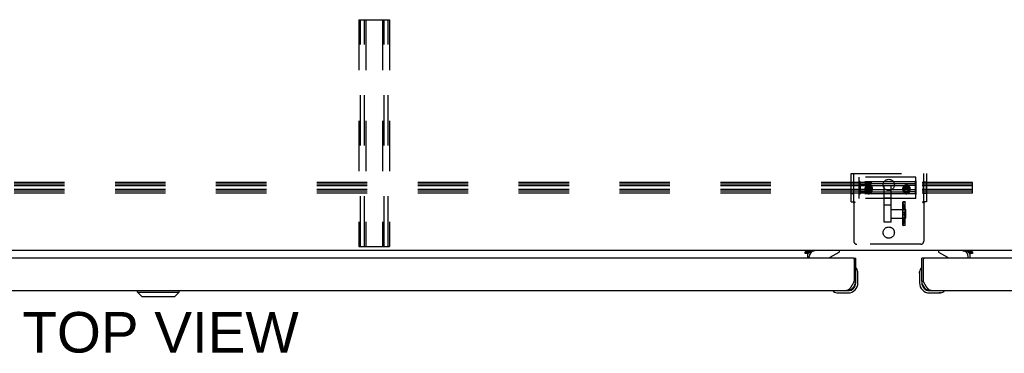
# Model space of a CAD drawing. Header units: inches. Extents: x 0 to 243, y 0 to 157.
# Tile 60 of 76: x 96.7 to 122.77, y 110.56 to 119.38. Entities that reach past the tile are written whole.
import ezdxf

# ---------------------------------------------------------------- set-up
doc = ezdxf.new("R2010")
doc.units = ezdxf.units.IN
doc.header["$LTSCALE"] = 13.357143
doc.header["$MEASUREMENT"] = 0
doc.linetypes.add('HIDDEN', pattern=[0.2, 0.1, -0.1])
doc.layers.get('0').update_dxf_attribs({"linetype": 'CONTINUOUS'})
for name, color, linetype in [('02___PRT_ALL_AXES', 7, 'CONTINUOUS'), ('DEFAULT_2', 8, 'HIDDEN'), ('DIMENSIONS', 7, 'CONTINUOUS')]:
    doc.layers.add(name, color=color, linetype=linetype)
doc.styles.get("Standard").update_dxf_attribs({"font": 'arial.ttf'})

msp = doc.modelspace()

# ---------------------------------------------------------------- linework, layer by layer
at = {"color": 7, "linetype": 'Continuous'}
for p, q in [((160.1624, 113.2729), (42.7664, 113.2729)), ((117.5004, 113.2432), (117.5684, 113.2432)), ((117.5004, 113.1927), (117.5004, 113.2432)), ((117.5684, 113.1927), (117.5004, 113.1927)), ((117.5684, 113.2432), (117.5684, 113.2729)), ((117.5684, 113.0689), (117.5684, 113.2381)), ((117.5755, 113.1979), (117.6396, 113.2619)), ((118.1592, 113.0959), (118.3974, 113.2339)), ((118.3974, 113.2729), (118.3974, 113.2339)), ((121.0314, 113.2729), (121.0314, 113.2339)), ((121.0314, 113.2339), (121.2695, 113.0959)), ((121.7891, 113.2619), (121.8532, 113.1979)), ((121.8604, 113.2432), (121.8604, 113.2729)), ((121.8604, 113.2432), (121.9284, 113.2432)), ((121.8604, 113.2381), (121.8604, 113.0689)), ((121.9284, 113.1927), (121.8604, 113.1927)), ((121.9284, 113.2432), (121.9284, 113.1927)), ((117.6104, 113.0689), (117.6104, 113.1159)), ((118.7774, 113.0689), (118.8394, 113.0689)), ((120.6514, 113.0689), (120.5894, 113.0689)), ((121.8184, 113.0689), (121.8184, 113.1159)), ((118.8544, 112.8031), (118.8527, 112.8098)), ((118.8994, 112.6743), (118.8965, 112.7122)), ((118.8994, 112.4179), (118.8994, 112.6743)), ((120.5294, 112.6743), (120.5323, 112.7122)), ((120.5294, 112.6743), (120.5294, 112.4179)), ((120.576, 112.8098), (120.5744, 112.8031)), ((118.8394, 112.4614), (118.7974, 112.4614)), ((118.8394, 112.4179), (118.8394, 112.4614)), ((120.5894, 112.4614), (120.6314, 112.4614)), ((120.5894, 112.4614), (120.5894, 112.4179)), ((99.8189, 112.1755), (99.8189, 112.2149)), ((99.8189, 112.1755), (100.9223, 112.1755)), ((99.937, 112.0574), (99.8189, 112.1755)), ((99.8199, 112.1755), (99.8199, 112.2149)), ((99.9381, 112.0574), (99.8199, 112.1755)), ((100.8042, 112.0574), (100.9223, 112.1755)), ((100.9223, 112.1755), (100.9223, 112.2149)), ((118.2445, 112.2016), (118.2511, 112.1999)), ((118.3421, 112.1578), (118.38, 112.1549)), ((118.38, 112.1549), (118.6364, 112.1549)), ((118.5929, 112.2149), (118.6364, 112.2149)), ((120.7924, 112.2149), (120.8359, 112.2149)), ((120.7924, 112.1549), (121.0487, 112.1549)), ((121.0866, 112.1578), (121.0487, 112.1549)), ((121.1776, 112.1999), (121.1843, 112.2016)), ((99.937, 112.0574), (100.8042, 112.0574))]:
    msp.add_line(p, q, dxfattribs=at)
at = {"color": 3, "linetype": 'Continuous'}
for p, q in [((117.5684, 113.2381), (117.5004, 113.2381)), ((117.7399, 113.2619), (117.5684, 113.2619)), ((121.8604, 113.2619), (121.6889, 113.2619)), ((121.9284, 113.2381), (121.8604, 113.2381)), ((118.7774, 113.0689), (81.9639, 113.0689)), ((118.7974, 113.0489), (118.7974, 112.4614)), ((118.8394, 112.4614), (118.8394, 113.0689)), ((120.5894, 112.4614), (120.5894, 113.0689)), ((120.6314, 112.4614), (120.6314, 113.0489)), ((157.4649, 113.0689), (120.6514, 113.0689)), ((118.7762, 112.4215), (118.7691, 112.4084)), ((118.7833, 112.4348), (118.7762, 112.4215)), ((118.7974, 112.4614), (118.7833, 112.4348)), ((120.6384, 112.4481), (120.6314, 112.4614)), ((120.649, 112.4281), (120.6384, 112.4481)), ((120.656, 112.415), (120.649, 112.4281)), ((120.6631, 112.4019), (120.656, 112.415)), ((120.6701, 112.3891), (120.6631, 112.4019)), ((82.1484, 112.2149), (118.5929, 112.2149)), ((120.8359, 112.2149), (157.2804, 112.2149))]:
    msp.add_line(p, q, dxfattribs=at)
for points in [[(118.7691, 112.4084), (118.7621, 112.3955), (118.7586, 112.3891), (118.7551, 112.3827), (118.7515, 112.3764), (118.748, 112.3702), (118.7445, 112.364), (118.7409, 112.3579), (118.7374, 112.3519), (118.7339, 112.346), (118.7304, 112.3401), (118.7268, 112.3343), (118.7233, 112.3287), (118.7198, 112.3231), (118.7163, 112.3176), (118.7127, 112.3123), (118.7092, 112.307), (118.7057, 112.3018), (118.7022, 112.2968), (118.6986, 112.2919), (118.6951, 112.2871), (118.6916, 112.2825), (118.6881, 112.2779), (118.6845, 112.2736), (118.681, 112.2693), (118.6775, 112.2652), (118.674, 112.2612), (118.6704, 112.2574), (118.6669, 112.2537), (118.6634, 112.2502), (118.6599, 112.2468), (118.6563, 112.2436), (118.6528, 112.2406), (118.6493, 112.2377), (118.6457, 112.235), (118.6422, 112.2324), (118.6387, 112.23), (118.6352, 112.2278), (118.6316, 112.2258), (118.6281, 112.2239), (118.6246, 112.2222), (118.6211, 112.2207), (118.6175, 112.2193), (118.614, 112.2182), (118.6105, 112.2172), (118.607, 112.2164), (118.6034, 112.2157), (118.5999, 112.2153), (118.5964, 112.215), (118.5929, 112.2149)], [(120.8359, 112.2149), (120.8323, 112.215), (120.8288, 112.2153), (120.8253, 112.2157), (120.8218, 112.2164), (120.8182, 112.2172), (120.8147, 112.2182), (120.8112, 112.2193), (120.8076, 112.2207), (120.8041, 112.2222), (120.8006, 112.2239), (120.7971, 112.2258), (120.7936, 112.2278), (120.79, 112.23), (120.7865, 112.2324), (120.783, 112.235), (120.7794, 112.2377), (120.7759, 112.2406), (120.7724, 112.2436), (120.7689, 112.2468), (120.7653, 112.2502), (120.7618, 112.2537), (120.7583, 112.2574), (120.7548, 112.2612), (120.7512, 112.2652), (120.7477, 112.2693), (120.7442, 112.2735), (120.7407, 112.2779), (120.7371, 112.2825), (120.7336, 112.2871), (120.7301, 112.2919), (120.7266, 112.2968), (120.723, 112.3018), (120.7195, 112.307), (120.716, 112.3122), (120.7125, 112.3176), (120.7089, 112.3231), (120.7054, 112.3287), (120.7019, 112.3343), (120.6984, 112.3401), (120.6948, 112.346), (120.6913, 112.3519), (120.6878, 112.3579), (120.6842, 112.364), (120.6807, 112.3702), (120.6772, 112.3764), (120.6737, 112.3827), (120.6701, 112.3891)]]:
    msp.add_lwpolyline(points, dxfattribs=at)
for centre, radius, start, end in [((117.6834, 113.1579), 0.115, 115.24848, 171), ((121.7454, 113.1579), 0.115, 9, 64.75152), ((118.7774, 113.0489), 0.02, 0, 90), ((120.6514, 113.0489), 0.02, 90, 180), ((118.5929, 112.4614), 0.2465, 270, 360), ((120.8359, 112.4614), 0.2465, 180, 270)]:
    msp.add_arc(centre, radius, start, end, dxfattribs=at)
at = {"color": 7, "linetype": 'Continuous'}
for centre, radius, start, end in [((117.7674, 113.1159), 0.157, 111.38216, 180), ((117.7674, 113.1159), 0.157, 90, 100.11041), ((121.6614, 113.1159), 0.157, 79.88959, 90), ((121.6614, 113.1159), 0.157, 0, 68.61784), ((118.2094, 113.0094), 0.1, 120.09201, 143.45319), ((121.2194, 113.0094), 0.1, 36.54681, 59.90799), ((118.8544, 112.7949), 0.015, 96.37959, 180), ((118.851, 112.7949), 0.015, 30.88989, 83.62041), ((118.6494, 112.6743), 0.25, 0, 30.88989), ((120.7794, 112.6743), 0.25, 149.11011, 180), ((120.5777, 112.7949), 0.015, 96.37959, 149.11011), ((120.5744, 112.7949), 0.015, 0, 83.62041), ((118.6364, 112.4179), 0.263, 270, 360), ((118.6364, 112.4179), 0.203, 270, 360), ((120.7924, 112.4179), 0.263, 180, 270), ((120.7924, 112.4179), 0.203, 180, 270), ((118.2594, 112.1999), 0.015, 90, 173.62041), ((118.2594, 112.2033), 0.015, 186.37959, 239.11011), ((118.38, 112.4049), 0.25, 239.11011, 270), ((121.0487, 112.4049), 0.25, 270, 300.88989), ((121.1694, 112.1999), 0.015, 6.37959, 90), ((121.1694, 112.2033), 0.015, 300.88989, 353.62041)]:
    msp.add_arc(centre, radius, start, end, dxfattribs=at)
at = {"layer": '02___PRT_ALL_AXES', "color": 8, "linetype": 'HIDDEN'}
for p, q in [((118.7144, 115.0824), (118.7924, 115.0824)), ((118.7144, 114.7864), (118.7144, 115.0824)), ((118.7924, 114.7864), (118.7924, 115.0824)), ((120.4331, 115.2154), (118.9331, 115.2154)), ((118.9331, 114.6534), (118.9331, 115.2154)), ((119.1308, 114.9899), (120.2354, 114.9899)), ((120.4331, 114.6534), (120.4331, 115.2154)), ((120.7144, 115.0824), (120.6364, 115.0824)), ((120.6364, 114.7864), (120.6364, 115.0824)), ((120.7144, 114.7864), (120.7144, 115.0824)), ((118.7144, 114.7864), (118.7924, 114.7864)), ((119.0866, 114.8856), (119.0866, 114.91)), ((119.0899, 114.8686), (119.0899, 114.9083)), ((119.1308, 114.8301), (120.2354, 114.8301)), ((119.2764, 114.8686), (119.2764, 114.9083)), ((119.2796, 114.8856), (119.2796, 114.91)), ((120.0866, 114.8856), (120.0866, 114.91)), ((120.0899, 114.8686), (120.0899, 114.9083)), ((120.2764, 114.8686), (120.2764, 114.9083)), ((120.2796, 114.8856), (120.2796, 114.91)), ((120.7144, 114.7864), (120.6364, 114.7864)), ((120.4331, 114.6534), (118.9331, 114.6534)), ((119.7769, 114.6577), (119.5894, 114.6577)), ((119.7769, 114.4716), (119.5894, 114.4716)), ((120.1433, 114.3616), (120.0891, 114.521)), ((120.1509, 114.3641), (120.0969, 114.5231)), ((120.0969, 113.9731), (120.0969, 114.5231)), ((120.1519, 114.5641), (120.0989, 114.5641)), ((120.1519, 114.5561), (120.1069, 114.5561)), ((120.1519, 114.5641), (120.1519, 114.5561)), ((120.1519, 113.9401), (120.1519, 114.5561)), ((119.7769, 114.3636), (120.1589, 114.3636)), ((119.7769, 114.1326), (119.7769, 114.3636)), ((120.1433, 114.3616), (120.1509, 114.3641)), ((120.1589, 114.3636), (120.1589, 114.1326)), ((119.5894, 114.0281), (119.5894, 114.0315)), ((119.7769, 114.0281), (119.5894, 114.0281)), ((119.7769, 114.1326), (120.1589, 114.1326)), ((119.7769, 114.0281), (119.7769, 114.0315)), ((120.1433, 114.1347), (120.0891, 113.9752)), ((120.1509, 114.1321), (120.0969, 113.9731)), ((120.1433, 114.1347), (120.1509, 114.1321)), ((120.1519, 113.9321), (120.0989, 113.9321)), ((120.1519, 113.9401), (120.1069, 113.9401)), ((120.1519, 113.9321), (120.1519, 113.9401))]:
    msp.add_line(p, q, dxfattribs=at)
at = {"layer": '02___PRT_ALL_AXES', "color": 3, "linetype": 'Continuous'}
for p, q in [((117.7399, 113.2619), (117.7399, 113.2729)), ((121.6889, 113.2619), (121.6889, 113.2729))]:
    msp.add_line(p, q, dxfattribs=at)
at = {"layer": '02___PRT_ALL_AXES', "color": 8, "linetype": 'HIDDEN'}
for points in [[(119.1308, 114.9899), (119.123, 114.9843), (119.1158, 114.9781), (119.1092, 114.9712), (119.1034, 114.9636), (119.0984, 114.9555), (119.0942, 114.947), (119.0909, 114.9381), (119.0885, 114.9289), (119.0871, 114.9195), (119.0866, 114.91)], [(119.1831, 115.0051), (119.1739, 115.0046), (119.1648, 115.0033), (119.1558, 115.0012), (119.1472, 114.9982), (119.1388, 114.9945), (119.1308, 114.9899)], [(119.2354, 114.9899), (119.2274, 114.9945), (119.2191, 114.9982), (119.2104, 115.0012), (119.2014, 115.0033), (119.1924, 115.0046), (119.1831, 115.0051)], [(119.2796, 114.91), (119.2791, 114.9195), (119.2777, 114.9289), (119.2753, 114.9381), (119.272, 114.947), (119.2678, 114.9555), (119.2628, 114.9636), (119.257, 114.9712), (119.2504, 114.9781), (119.2432, 114.9843), (119.2354, 114.9899)], [(120.1308, 114.9899), (120.123, 114.9843), (120.1158, 114.9781), (120.1092, 114.9712), (120.1034, 114.9636), (120.0984, 114.9555), (120.0942, 114.947), (120.0909, 114.9381), (120.0885, 114.9289), (120.0871, 114.9195), (120.0866, 114.91)], [(120.1831, 115.0051), (120.1739, 115.0046), (120.1648, 115.0033), (120.1558, 115.0012), (120.1472, 114.9982), (120.1388, 114.9945), (120.1308, 114.9899)], [(120.2354, 114.9899), (120.2274, 114.9945), (120.2191, 114.9982), (120.2104, 115.0012), (120.2014, 115.0033), (120.1924, 115.0046), (120.1831, 115.0051)], [(120.2796, 114.91), (120.2791, 114.9195), (120.2777, 114.9289), (120.2753, 114.9381), (120.272, 114.947), (120.2678, 114.9555), (120.2628, 114.9636), (120.257, 114.9712), (120.2504, 114.9781), (120.2432, 114.9843), (120.2354, 114.9899)], [(119.1831, 114.9836), (119.1731, 114.9831), (119.1635, 114.9815), (119.1541, 114.9789), (119.1451, 114.9755), (119.1366, 114.9712), (119.1286, 114.9661), (119.1212, 114.9603), (119.1144, 114.9538), (119.1082, 114.9467), (119.1027, 114.939), (119.0979, 114.9309), (119.0939, 114.9223), (119.0908, 114.9134), (119.0885, 114.9043), (119.0871, 114.895), (119.0866, 114.8856)], [(119.0866, 114.91), (119.0871, 114.9006), (119.0885, 114.8912), (119.0909, 114.882), (119.0942, 114.8731), (119.0984, 114.8645), (119.1034, 114.8564), (119.1092, 114.8489), (119.1158, 114.8419), (119.123, 114.8357), (119.1308, 114.8301)], [(119.0866, 114.8856), (119.0871, 114.8764), (119.0884, 114.8673), (119.0907, 114.8584), (119.0939, 114.8498), (119.0979, 114.8417), (119.1026, 114.834), (119.1082, 114.8269), (119.1144, 114.8204), (119.1212, 114.8144), (119.1286, 114.8092), (119.1366, 114.8046), (119.145, 114.8008), (119.1541, 114.7977), (119.1635, 114.7954), (119.1731, 114.7941), (119.1831, 114.7936)], [(119.1308, 114.8301), (119.1388, 114.8256), (119.1472, 114.8218), (119.1558, 114.8189), (119.1648, 114.8167), (119.1739, 114.8154), (119.1831, 114.815)], [(119.2796, 114.8856), (119.2791, 114.895), (119.2778, 114.9042), (119.2755, 114.9134), (119.2723, 114.9223), (119.2683, 114.9309), (119.2635, 114.939), (119.258, 114.9467), (119.2518, 114.9538), (119.245, 114.9603), (119.2376, 114.9661), (119.2296, 114.9712), (119.2211, 114.9755), (119.2121, 114.9789), (119.2027, 114.9815), (119.1931, 114.9831), (119.1831, 114.9836)], [(119.1831, 114.7936), (119.1931, 114.7941), (119.2028, 114.7954), (119.2122, 114.7977), (119.2212, 114.8008), (119.2297, 114.8046), (119.2376, 114.8092), (119.245, 114.8145), (119.2519, 114.8204), (119.2581, 114.8269), (119.2636, 114.834), (119.2683, 114.8417), (119.2723, 114.8498), (119.2755, 114.8584), (119.2778, 114.8672), (119.2791, 114.8764), (119.2796, 114.8856)], [(119.1831, 114.815), (119.1924, 114.8154), (119.2014, 114.8167), (119.2104, 114.8189), (119.2191, 114.8218), (119.2274, 114.8256), (119.2354, 114.8301)], [(119.2354, 114.8301), (119.2432, 114.8357), (119.2504, 114.8419), (119.257, 114.8489), (119.2628, 114.8564), (119.2678, 114.8645), (119.272, 114.8731), (119.2753, 114.882), (119.2777, 114.8912), (119.2791, 114.9006), (119.2796, 114.91)], [(120.1831, 114.9836), (120.1731, 114.9831), (120.1635, 114.9815), (120.1541, 114.9789), (120.1451, 114.9755), (120.1366, 114.9712), (120.1286, 114.9661), (120.1212, 114.9603), (120.1144, 114.9538), (120.1082, 114.9467), (120.1027, 114.939), (120.0979, 114.9309), (120.0939, 114.9223), (120.0908, 114.9134), (120.0885, 114.9043), (120.0871, 114.895), (120.0866, 114.8856)], [(120.0866, 114.91), (120.0871, 114.9006), (120.0885, 114.8912), (120.0909, 114.882), (120.0942, 114.8731), (120.0984, 114.8645), (120.1034, 114.8564), (120.1092, 114.8489), (120.1158, 114.8419), (120.123, 114.8357), (120.1308, 114.8301)], [(120.0866, 114.8856), (120.0871, 114.8764), (120.0884, 114.8673), (120.0907, 114.8584), (120.0939, 114.8498), (120.0979, 114.8417), (120.1026, 114.834), (120.1082, 114.8269), (120.1144, 114.8204), (120.1212, 114.8144), (120.1286, 114.8092), (120.1366, 114.8046), (120.145, 114.8008), (120.1541, 114.7977), (120.1635, 114.7954), (120.1731, 114.7941), (120.1831, 114.7936)], [(120.1308, 114.8301), (120.1388, 114.8256), (120.1472, 114.8218), (120.1558, 114.8189), (120.1648, 114.8167), (120.1739, 114.8154), (120.1831, 114.815)], [(120.2796, 114.8856), (120.2791, 114.895), (120.2778, 114.9042), (120.2755, 114.9134), (120.2723, 114.9223), (120.2683, 114.9309), (120.2635, 114.939), (120.258, 114.9467), (120.2518, 114.9538), (120.245, 114.9603), (120.2376, 114.9661), (120.2296, 114.9712), (120.2211, 114.9755), (120.2121, 114.9789), (120.2027, 114.9815), (120.1931, 114.9831), (120.1831, 114.9836)], [(120.1831, 114.7936), (120.1931, 114.7941), (120.2028, 114.7954), (120.2122, 114.7977), (120.2212, 114.8008), (120.2297, 114.8046), (120.2376, 114.8092), (120.245, 114.8145), (120.2519, 114.8204), (120.2581, 114.8269), (120.2636, 114.834), (120.2683, 114.8417), (120.2723, 114.8498), (120.2755, 114.8584), (120.2778, 114.8672), (120.2791, 114.8764), (120.2796, 114.8856)], [(120.1831, 114.815), (120.1924, 114.8154), (120.2014, 114.8167), (120.2104, 114.8189), (120.2191, 114.8218), (120.2274, 114.8256), (120.2354, 114.8301)], [(120.2354, 114.8301), (120.2432, 114.8357), (120.2504, 114.8419), (120.257, 114.8489), (120.2628, 114.8564), (120.2678, 114.8645), (120.272, 114.8731), (120.2753, 114.882), (120.2777, 114.8912), (120.2791, 114.9006), (120.2796, 114.91)]]:
    msp.add_lwpolyline(points, dxfattribs=at)
for centre in [(119.7144, 115.0094), (119.7144, 113.7494)]:
    msp.add_circle(centre, 0.148, dxfattribs=at)
at = {"layer": '02___PRT_ALL_AXES', "color": 7, "linetype": 'Continuous'}
for start, end in [(355.41598, 355.5324), (350.84979, 351.06479)]:
    msp.add_arc((118.6364, 112.4179), 0.263, start, end, dxfattribs=at)
at = {"layer": 'DEFAULT_2', "color": 8, "linetype": 'HIDDEN'}
for p, q in [((105.6831, 119.3769), (106.4956, 119.3769)), ((105.6831, 119.3769), (105.6831, 113.3769)), ((105.7231, 113.3769), (105.7231, 119.3769)), ((105.8306, 113.3769), (105.8306, 119.3769)), ((105.8706, 119.3769), (105.8706, 113.3769)), ((106.3081, 119.3769), (106.3081, 113.3769)), ((106.3481, 113.3769), (106.3481, 119.3769)), ((106.4556, 113.3769), (106.4556, 119.3769)), ((106.4956, 119.3769), (106.4956, 113.3769)), ((118.7144, 115.3094), (120.7144, 115.3094)), ((118.7144, 114.5594), (118.7144, 115.3094)), ((118.7924, 114.5594), (118.7924, 115.3094)), ((120.6364, 115.3094), (120.6364, 114.5594)), ((120.7144, 115.3094), (120.7144, 114.5594)), ((121.9331, 115.0775), (78.9331, 115.0775)), ((121.9331, 115.0282), (78.9331, 115.0282)), ((118.9531, 115.0942), (118.9331, 115.1169)), ((118.9331, 114.7519), (118.9331, 115.1169)), ((118.9531, 115.0387), (118.9331, 115.0535)), ((118.9531, 114.9899), (118.9331, 114.9978)), ((120.4131, 115.0942), (118.9531, 115.0942)), ((118.9531, 115.0942), (118.9531, 114.7746)), ((120.4131, 115.0387), (118.9531, 115.0387)), ((119.1308, 114.9899), (118.9531, 114.9899)), ((120.4131, 114.9899), (120.2354, 114.9899)), ((120.4131, 115.0942), (120.4331, 115.1169)), ((120.4131, 115.0942), (120.4131, 114.7746)), ((120.4131, 115.0387), (120.4331, 115.0535)), ((120.4131, 114.9899), (120.4331, 114.9978)), ((120.4331, 115.1169), (120.4331, 114.7519)), ((121.9331, 114.7932), (121.9331, 115.0775)), ((121.9331, 114.9848), (78.9331, 114.9848)), ((121.9331, 114.886), (78.9331, 114.886)), ((121.9331, 114.8426), (78.9331, 114.8426)), ((121.9331, 114.7932), (78.9331, 114.7932)), ((118.9531, 114.8789), (118.9331, 114.871)), ((118.9531, 114.8301), (118.9331, 114.8153)), ((118.9531, 114.7746), (118.9331, 114.7519)), ((120.4131, 114.8789), (118.9531, 114.8789)), ((119.1308, 114.8301), (118.9531, 114.8301)), ((120.4131, 114.7746), (118.9531, 114.7746)), ((119.1208, 114.8874), (119.1519, 114.9406)), ((119.1519, 114.8343), (119.1208, 114.8874)), ((119.1208, 114.8673), (119.1208, 114.8874)), ((119.1208, 114.8673), (119.1304, 114.8838)), ((119.1359, 114.8416), (119.1208, 114.8673)), ((119.1304, 114.8838), (119.1399, 114.9001)), ((119.1519, 114.8141), (119.1359, 114.8416)), ((119.1399, 114.9001), (119.1482, 114.9142)), ((119.1482, 114.9142), (119.1519, 114.9205)), ((119.1519, 114.9406), (119.2143, 114.9406)), ((119.1519, 114.9205), (119.1519, 114.9406)), ((119.1519, 114.9205), (119.1636, 114.9205)), ((119.2143, 114.8343), (119.1519, 114.8343)), ((119.1519, 114.8141), (119.1519, 114.8343)), ((119.1713, 114.8142), (119.1519, 114.8141)), ((119.1636, 114.9205), (119.1753, 114.9206)), ((119.187, 114.8142), (119.1713, 114.8142)), ((119.1753, 114.9206), (119.187, 114.9206)), ((119.187, 114.9206), (119.1988, 114.9206)), ((119.2065, 114.8142), (119.187, 114.8142)), ((119.2143, 114.8141), (119.2065, 114.8142)), ((119.2143, 114.9406), (119.2455, 114.8874)), ((119.2143, 114.9205), (119.2143, 114.9406)), ((119.2143, 114.9205), (119.2232, 114.9053)), ((119.2455, 114.8874), (119.2143, 114.8343)), ((119.2303, 114.8416), (119.2143, 114.8141)), ((119.2143, 114.8141), (119.2143, 114.8343)), ((119.2232, 114.9053), (119.2327, 114.8893)), ((119.2455, 114.8673), (119.2303, 114.8416)), ((119.2327, 114.8893), (119.2423, 114.8728)), ((119.2423, 114.8728), (119.2455, 114.8673)), ((119.2455, 114.8673), (119.2455, 114.8874)), ((119.5894, 114.0315), (119.5894, 114.9832)), ((119.7769, 114.0315), (119.7769, 114.9832)), ((120.1208, 114.8874), (120.1519, 114.9406)), ((120.1519, 114.8343), (120.1208, 114.8874)), ((120.1208, 114.8673), (120.1208, 114.8874)), ((120.1208, 114.8673), (120.1304, 114.8838)), ((120.1359, 114.8416), (120.1208, 114.8673)), ((120.1304, 114.8838), (120.1399, 114.9001)), ((120.1519, 114.8141), (120.1359, 114.8416)), ((120.1399, 114.9001), (120.1482, 114.9142)), ((120.1482, 114.9142), (120.1519, 114.9205)), ((120.1519, 114.9406), (120.2143, 114.9406)), ((120.1519, 114.9205), (120.1519, 114.9406)), ((120.1519, 114.9205), (120.1636, 114.9205)), ((120.2143, 114.8343), (120.1519, 114.8343)), ((120.1519, 114.8141), (120.1519, 114.8343)), ((120.1713, 114.8142), (120.1519, 114.8141)), ((120.1636, 114.9205), (120.1753, 114.9206)), ((120.187, 114.8142), (120.1713, 114.8142)), ((120.1753, 114.9206), (120.187, 114.9206)), ((120.187, 114.9206), (120.1988, 114.9206)), ((120.2065, 114.8142), (120.187, 114.8142)), ((120.2143, 114.8141), (120.2065, 114.8142)), ((120.2143, 114.9406), (120.2455, 114.8874)), ((120.2143, 114.9205), (120.2143, 114.9406)), ((120.2143, 114.9205), (120.2232, 114.9053)), ((120.2455, 114.8874), (120.2143, 114.8343)), ((120.2303, 114.8416), (120.2143, 114.8141)), ((120.2143, 114.8141), (120.2143, 114.8343)), ((120.2232, 114.9053), (120.2327, 114.8893)), ((120.2455, 114.8673), (120.2303, 114.8416)), ((120.2327, 114.8893), (120.2423, 114.8728)), ((120.4131, 114.8301), (120.2354, 114.8301)), ((120.2423, 114.8728), (120.2455, 114.8673)), ((120.2455, 114.8673), (120.2455, 114.8874)), ((120.4131, 114.8789), (120.4331, 114.871)), ((120.4131, 114.8301), (120.4331, 114.8153)), ((120.4131, 114.7746), (120.4331, 114.7519)), ((118.7144, 114.5594), (118.7654, 114.5594)), ((118.7654, 114.5594), (118.8182, 114.5594)), ((118.778, 114.545), (118.7817, 114.5396)), ((118.7894, 114.5292), (118.7894, 113.5194)), ((120.0889, 113.9423), (120.0889, 114.554)), ((120.0889, 114.5226), (120.0891, 114.521)), ((120.0969, 113.9503), (120.0969, 114.546)), ((120.6105, 114.5594), (120.6633, 114.5594)), ((120.6394, 114.5292), (120.6394, 113.5194)), ((120.7144, 114.5594), (120.6633, 114.5594)), ((120.1318, 114.4115), (120.1242, 114.4091)), ((120.1325, 114.3841), (120.1249, 114.3821)), ((120.1354, 114.2908), (120.1278, 114.2901)), ((120.1278, 114.2062), (120.1354, 114.2055)), ((120.1288, 114.3992), (120.1433, 114.3589)), ((120.1433, 114.3487), (120.1288, 114.3889)), ((120.1433, 114.3439), (120.1288, 114.3767)), ((120.1288, 114.3575), (120.1433, 114.3246)), ((120.1288, 114.2899), (120.1433, 114.2824)), ((120.1433, 114.2529), (120.1288, 114.2603)), ((120.1433, 114.2434), (120.1288, 114.2359)), ((120.1288, 114.2064), (120.1433, 114.2138)), ((120.1364, 114.4017), (120.1509, 114.3614)), ((120.1509, 114.3509), (120.1364, 114.3913)), ((120.1509, 114.3461), (120.1364, 114.3789)), ((120.1364, 114.3593), (120.1509, 114.3264)), ((120.1364, 114.2906), (120.1509, 114.2832)), ((120.1509, 114.253), (120.1364, 114.2605)), ((120.1509, 114.2433), (120.1364, 114.2357)), ((120.1364, 114.2057), (120.1509, 114.2131)), ((120.1433, 114.3616), (120.1433, 114.1347)), ((120.1433, 114.3589), (120.1509, 114.3614)), ((120.1433, 114.3487), (120.1509, 114.3509)), ((120.1433, 114.3439), (120.1509, 114.3461)), ((120.1433, 114.3246), (120.1509, 114.3264)), ((120.1433, 114.2824), (120.1509, 114.2832)), ((120.1433, 114.2529), (120.1509, 114.253)), ((120.1433, 114.2434), (120.1509, 114.2433)), ((120.1433, 114.2138), (120.1509, 114.2131)), ((120.1509, 114.3641), (120.1509, 114.1321)), ((120.0889, 113.9736), (120.0891, 113.9752)), ((120.1242, 114.0872), (120.1318, 114.0848)), ((120.1249, 114.1142), (120.1325, 114.1121)), ((120.1288, 114.1388), (120.1433, 114.1716)), ((120.1433, 114.1524), (120.1288, 114.1195)), ((120.1433, 114.1476), (120.1288, 114.1073)), ((120.1288, 114.0971), (120.1433, 114.1373)), ((120.1364, 114.137), (120.1509, 114.1699)), ((120.1509, 114.1502), (120.1364, 114.1174)), ((120.1509, 114.1453), (120.1364, 114.105)), ((120.1364, 114.0946), (120.1509, 114.1348)), ((120.1433, 114.1716), (120.1509, 114.1699)), ((120.1433, 114.1524), (120.1509, 114.1502)), ((120.1433, 114.1476), (120.1509, 114.1453)), ((120.1433, 114.1373), (120.1509, 114.1348)), ((120.5594, 113.4394), (118.8694, 113.4394)), ((105.6831, 113.3769), (106.4956, 113.3769))]:
    msp.add_line(p, q, dxfattribs=at)
for points in [[(119.0899, 114.9083), (119.0901, 114.9148), (119.0908, 114.9214), (119.092, 114.9278), (119.0936, 114.9342), (119.0957, 114.9404), (119.0983, 114.9465), (119.1013, 114.9523), (119.1047, 114.958), (119.1085, 114.9634), (119.1127, 114.9685), (119.1172, 114.9733), (119.1221, 114.9777), (119.1273, 114.9819), (119.1328, 114.9856), (119.1385, 114.9889), (119.1445, 114.9919), (119.1506, 114.9944), (119.157, 114.9964), (119.1634, 114.998), (119.1699, 114.9992), (119.1765, 114.9999), (119.1831, 115.0001)], [(119.1831, 114.828), (119.1772, 114.8282), (119.1713, 114.8289), (119.1655, 114.8299), (119.1598, 114.8313), (119.1541, 114.8332), (119.1486, 114.8354), (119.1433, 114.838), (119.1382, 114.841), (119.1333, 114.8443), (119.1286, 114.848), (119.1243, 114.852), (119.1202, 114.8563), (119.1165, 114.8608), (119.1131, 114.8657), (119.1101, 114.8707), (119.1074, 114.8759), (119.1051, 114.8813), (119.1032, 114.8869), (119.1018, 114.8926), (119.1007, 114.8983), (119.1001, 114.9042), (119.0999, 114.91), (119.1001, 114.9159), (119.1007, 114.9217), (119.1018, 114.9275), (119.1032, 114.9331), (119.1051, 114.9387), (119.1074, 114.9441), (119.1101, 114.9494), (119.1131, 114.9544), (119.1165, 114.9592), (119.1202, 114.9638), (119.1243, 114.968), (119.1286, 114.972), (119.1333, 114.9757), (119.1382, 114.979), (119.1433, 114.982), (119.1486, 114.9846), (119.1541, 114.9869), (119.1598, 114.9887), (119.1655, 114.9902), (119.1713, 114.9912), (119.1772, 114.9918), (119.1831, 114.992)], [(119.1831, 115.0001), (119.1897, 114.9999), (119.1963, 114.9992), (119.2028, 114.998), (119.2093, 114.9964), (119.2156, 114.9944), (119.2217, 114.9919), (119.2277, 114.9889), (119.2334, 114.9856), (119.2389, 114.9819), (119.2441, 114.9777), (119.249, 114.9733), (119.2535, 114.9685), (119.2577, 114.9634), (119.2615, 114.958), (119.2649, 114.9523), (119.2679, 114.9465), (119.2705, 114.9404), (119.2726, 114.9342), (119.2742, 114.9278), (119.2754, 114.9214), (119.2761, 114.9148), (119.2764, 114.9083)], [(119.1831, 114.992), (119.189, 114.9918), (119.1949, 114.9912), (119.2007, 114.9902), (119.2065, 114.9887), (119.2121, 114.9869), (119.2176, 114.9846), (119.2229, 114.982), (119.228, 114.979), (119.2329, 114.9757), (119.2376, 114.972), (119.2419, 114.968), (119.246, 114.9638), (119.2497, 114.9592), (119.2531, 114.9544), (119.2562, 114.9494), (119.2588, 114.9441), (119.2611, 114.9387), (119.263, 114.9331), (119.2645, 114.9275), (119.2655, 114.9217), (119.2661, 114.9159), (119.2664, 114.91), (119.2661, 114.9042), (119.2655, 114.8983), (119.2645, 114.8926), (119.263, 114.8869), (119.2611, 114.8813), (119.2588, 114.8759), (119.2562, 114.8707), (119.2531, 114.8657), (119.2497, 114.8608), (119.246, 114.8563), (119.2419, 114.852), (119.2376, 114.848), (119.2329, 114.8443), (119.228, 114.841), (119.2229, 114.838), (119.2176, 114.8354), (119.2121, 114.8332), (119.2065, 114.8313), (119.2007, 114.8299), (119.1949, 114.8289), (119.189, 114.8282), (119.1831, 114.828)], [(120.0899, 114.9083), (120.0901, 114.9148), (120.0908, 114.9214), (120.092, 114.9278), (120.0936, 114.9342), (120.0957, 114.9404), (120.0983, 114.9465), (120.1013, 114.9523), (120.1047, 114.958), (120.1085, 114.9634), (120.1127, 114.9685), (120.1172, 114.9733), (120.1221, 114.9777), (120.1273, 114.9819), (120.1328, 114.9856), (120.1385, 114.9889), (120.1445, 114.9919), (120.1506, 114.9944), (120.157, 114.9964), (120.1634, 114.998), (120.1699, 114.9992), (120.1765, 114.9999), (120.1831, 115.0001)], [(120.1831, 114.828), (120.1772, 114.8282), (120.1713, 114.8289), (120.1655, 114.8299), (120.1598, 114.8313), (120.1541, 114.8332), (120.1486, 114.8354), (120.1433, 114.838), (120.1382, 114.841), (120.1333, 114.8443), (120.1286, 114.848), (120.1243, 114.852), (120.1202, 114.8563), (120.1165, 114.8608), (120.1131, 114.8657), (120.1101, 114.8707), (120.1074, 114.8759), (120.1051, 114.8813), (120.1032, 114.8869), (120.1018, 114.8926), (120.1007, 114.8983), (120.1001, 114.9042), (120.0999, 114.91), (120.1001, 114.9159), (120.1007, 114.9217), (120.1018, 114.9275), (120.1032, 114.9331), (120.1051, 114.9387), (120.1074, 114.9441), (120.1101, 114.9494), (120.1131, 114.9544), (120.1165, 114.9592), (120.1202, 114.9638), (120.1243, 114.968), (120.1286, 114.972), (120.1333, 114.9757), (120.1382, 114.979), (120.1433, 114.982), (120.1486, 114.9846), (120.1541, 114.9869), (120.1598, 114.9887), (120.1655, 114.9902), (120.1713, 114.9912), (120.1772, 114.9918), (120.1831, 114.992)], [(120.1831, 115.0001), (120.1897, 114.9999), (120.1963, 114.9992), (120.2028, 114.998), (120.2093, 114.9964), (120.2156, 114.9944), (120.2217, 114.9919), (120.2277, 114.9889), (120.2334, 114.9856), (120.2389, 114.9819), (120.2441, 114.9777), (120.249, 114.9733), (120.2535, 114.9685), (120.2577, 114.9634), (120.2615, 114.958), (120.2649, 114.9523), (120.2679, 114.9465), (120.2705, 114.9404), (120.2726, 114.9342), (120.2742, 114.9278), (120.2754, 114.9214), (120.2761, 114.9148), (120.2764, 114.9083)], [(120.1831, 114.992), (120.189, 114.9918), (120.1949, 114.9912), (120.2007, 114.9902), (120.2065, 114.9887), (120.2121, 114.9869), (120.2176, 114.9846), (120.2229, 114.982), (120.228, 114.979), (120.2329, 114.9757), (120.2376, 114.972), (120.2419, 114.968), (120.246, 114.9638), (120.2497, 114.9592), (120.2531, 114.9544), (120.2562, 114.9494), (120.2588, 114.9441), (120.2611, 114.9387), (120.263, 114.9331), (120.2645, 114.9275), (120.2655, 114.9217), (120.2661, 114.9159), (120.2664, 114.91), (120.2661, 114.9042), (120.2655, 114.8983), (120.2645, 114.8926), (120.263, 114.8869), (120.2611, 114.8813), (120.2588, 114.8759), (120.2562, 114.8707), (120.2531, 114.8657), (120.2497, 114.8608), (120.246, 114.8563), (120.2419, 114.852), (120.2376, 114.848), (120.2329, 114.8443), (120.228, 114.841), (120.2229, 114.838), (120.2176, 114.8354), (120.2121, 114.8332), (120.2065, 114.8313), (120.2007, 114.8299), (120.1949, 114.8289), (120.189, 114.8282), (120.1831, 114.828)], [(119.1831, 114.9604), (119.1765, 114.9602), (119.1698, 114.9595), (119.1633, 114.9583), (119.1568, 114.9567), (119.1505, 114.9547), (119.1444, 114.9521), (119.1384, 114.9492), (119.1327, 114.9459), (119.1272, 114.9421), (119.122, 114.938), (119.1172, 114.9335), (119.1126, 114.9287), (119.1085, 114.9236), (119.1047, 114.9183), (119.1013, 114.9126), (119.0983, 114.9068), (119.0957, 114.9007), (119.0936, 114.8945), (119.092, 114.8881), (119.0908, 114.8817), (119.0901, 114.8752), (119.0899, 114.8686)], [(119.1831, 114.8165), (119.1765, 114.8167), (119.1699, 114.8174), (119.1634, 114.8185), (119.157, 114.8201), (119.1506, 114.8222), (119.1445, 114.8247), (119.1385, 114.8276), (119.1328, 114.831), (119.1273, 114.8347), (119.1221, 114.8388), (119.1172, 114.8433), (119.1127, 114.8481), (119.1085, 114.8532), (119.1047, 114.8586), (119.1013, 114.8642), (119.0983, 114.8701), (119.0957, 114.8762), (119.0936, 114.8824), (119.092, 114.8887), (119.0908, 114.8952), (119.0901, 114.9017), (119.0899, 114.9083)], [(119.0899, 114.8686), (119.0901, 114.8621), (119.0908, 114.8555), (119.092, 114.8491), (119.0936, 114.8427), (119.0957, 114.8365), (119.0983, 114.8305), (119.1013, 114.8246), (119.1047, 114.819), (119.1085, 114.8136), (119.1126, 114.8085), (119.1172, 114.8037), (119.122, 114.7992), (119.1272, 114.7951), (119.1327, 114.7914), (119.1384, 114.788), (119.1444, 114.7851), (119.1505, 114.7826), (119.1568, 114.7805), (119.1633, 114.7789), (119.1698, 114.7777), (119.1765, 114.777), (119.1831, 114.7768)], [(119.1831, 114.9476), (119.1773, 114.9474), (119.1714, 114.9468), (119.1657, 114.9457), (119.16, 114.9443), (119.1545, 114.9425), (119.1491, 114.9403), (119.1438, 114.9377), (119.1388, 114.9348), (119.134, 114.9315), (119.1294, 114.9279), (119.1252, 114.9239), (119.1212, 114.9197), (119.1175, 114.9152), (119.1142, 114.9105), (119.1112, 114.9056), (119.1086, 114.9004), (119.1063, 114.8951), (119.1045, 114.8896), (119.103, 114.884), (119.102, 114.8784), (119.1014, 114.8726), (119.1012, 114.8669)], [(119.265, 114.8669), (119.2648, 114.8609), (119.2641, 114.8549), (119.263, 114.8489), (119.2614, 114.8431), (119.2594, 114.8374), (119.2569, 114.8319), (119.2541, 114.8265), (119.2508, 114.8214), (119.2472, 114.8166), (119.2432, 114.812), (119.2388, 114.8077), (119.2342, 114.8038), (119.2293, 114.8002), (119.2241, 114.797), (119.2187, 114.7942), (119.213, 114.7918), (119.2073, 114.7898), (119.2013, 114.7882), (119.1953, 114.7871), (119.1892, 114.7864), (119.1831, 114.7862), (119.177, 114.7864), (119.1709, 114.7871), (119.1649, 114.7882), (119.159, 114.7898), (119.1532, 114.7918), (119.1476, 114.7942), (119.1421, 114.797), (119.1369, 114.8002), (119.132, 114.8038), (119.1274, 114.8077), (119.123, 114.812), (119.119, 114.8166), (119.1154, 114.8214), (119.1121, 114.8265), (119.1093, 114.8319), (119.1068, 114.8374), (119.1048, 114.8431), (119.1032, 114.8489), (119.1021, 114.8549), (119.1014, 114.8609), (119.1012, 114.8669)], [(119.2764, 114.8686), (119.2761, 114.8752), (119.2754, 114.8817), (119.2742, 114.8881), (119.2726, 114.8945), (119.2705, 114.9007), (119.2679, 114.9068), (119.265, 114.9126), (119.2616, 114.9183), (119.2578, 114.9236), (119.2536, 114.9287), (119.249, 114.9335), (119.2442, 114.938), (119.239, 114.9421), (119.2335, 114.9459), (119.2278, 114.9492), (119.2218, 114.9521), (119.2157, 114.9547), (119.2094, 114.9567), (119.2029, 114.9583), (119.1964, 114.9595), (119.1898, 114.9602), (119.1831, 114.9604)], [(119.265, 114.8669), (119.2648, 114.8726), (119.2642, 114.8784), (119.2632, 114.884), (119.2617, 114.8896), (119.2599, 114.8951), (119.2576, 114.9004), (119.255, 114.9056), (119.252, 114.9105), (119.2487, 114.9152), (119.245, 114.9197), (119.241, 114.9239), (119.2368, 114.9279), (119.2322, 114.9315), (119.2274, 114.9348), (119.2224, 114.9377), (119.2171, 114.9403), (119.2117, 114.9425), (119.2062, 114.9443), (119.2005, 114.9457), (119.1948, 114.9468), (119.189, 114.9474), (119.1831, 114.9476)], [(119.2764, 114.9083), (119.2761, 114.9017), (119.2754, 114.8952), (119.2742, 114.8887), (119.2726, 114.8824), (119.2705, 114.8762), (119.2679, 114.8701), (119.2649, 114.8642), (119.2615, 114.8586), (119.2577, 114.8532), (119.2535, 114.8481), (119.249, 114.8433), (119.2441, 114.8388), (119.2389, 114.8347), (119.2334, 114.831), (119.2277, 114.8276), (119.2217, 114.8247), (119.2156, 114.8222), (119.2093, 114.8201), (119.2028, 114.8185), (119.1963, 114.8174), (119.1897, 114.8167), (119.1831, 114.8165)], [(119.1831, 114.7768), (119.1898, 114.777), (119.1964, 114.7777), (119.2029, 114.7789), (119.2094, 114.7805), (119.2157, 114.7826), (119.2218, 114.7851), (119.2278, 114.788), (119.2335, 114.7914), (119.239, 114.7951), (119.2442, 114.7992), (119.249, 114.8037), (119.2536, 114.8085), (119.2578, 114.8136), (119.2616, 114.819), (119.265, 114.8246), (119.2679, 114.8305), (119.2705, 114.8365), (119.2726, 114.8427), (119.2742, 114.8491), (119.2754, 114.8555), (119.2761, 114.8621), (119.2764, 114.8686)], [(119.1988, 114.9206), (119.2104, 114.9205), (119.2143, 114.9205)], [(120.1831, 114.9604), (120.1765, 114.9602), (120.1698, 114.9595), (120.1633, 114.9583), (120.1568, 114.9567), (120.1505, 114.9547), (120.1444, 114.9521), (120.1384, 114.9492), (120.1327, 114.9459), (120.1272, 114.9421), (120.122, 114.938), (120.1172, 114.9335), (120.1126, 114.9287), (120.1085, 114.9236), (120.1047, 114.9183), (120.1013, 114.9126), (120.0983, 114.9068), (120.0957, 114.9007), (120.0936, 114.8945), (120.092, 114.8881), (120.0908, 114.8817), (120.0901, 114.8752), (120.0899, 114.8686)], [(120.1831, 114.8165), (120.1765, 114.8167), (120.1699, 114.8174), (120.1634, 114.8185), (120.157, 114.8201), (120.1506, 114.8222), (120.1445, 114.8247), (120.1385, 114.8276), (120.1328, 114.831), (120.1273, 114.8347), (120.1221, 114.8388), (120.1172, 114.8433), (120.1127, 114.8481), (120.1085, 114.8532), (120.1047, 114.8586), (120.1013, 114.8642), (120.0983, 114.8701), (120.0957, 114.8762), (120.0936, 114.8824), (120.092, 114.8887), (120.0908, 114.8952), (120.0901, 114.9017), (120.0899, 114.9083)], [(120.0899, 114.8686), (120.0901, 114.8621), (120.0908, 114.8555), (120.092, 114.8491), (120.0936, 114.8427), (120.0957, 114.8365), (120.0983, 114.8305), (120.1013, 114.8246), (120.1047, 114.819), (120.1085, 114.8136), (120.1126, 114.8085), (120.1172, 114.8037), (120.122, 114.7992), (120.1272, 114.7951), (120.1327, 114.7914), (120.1384, 114.788), (120.1444, 114.7851), (120.1505, 114.7826), (120.1568, 114.7805), (120.1633, 114.7789), (120.1698, 114.7777), (120.1765, 114.777), (120.1831, 114.7768)], [(120.1831, 114.9476), (120.1773, 114.9474), (120.1714, 114.9468), (120.1657, 114.9457), (120.16, 114.9443), (120.1545, 114.9425), (120.1491, 114.9403), (120.1438, 114.9377), (120.1388, 114.9348), (120.134, 114.9315), (120.1294, 114.9279), (120.1252, 114.9239), (120.1212, 114.9197), (120.1175, 114.9152), (120.1142, 114.9105), (120.1112, 114.9056), (120.1086, 114.9004), (120.1063, 114.8951), (120.1045, 114.8896), (120.103, 114.884), (120.102, 114.8784), (120.1014, 114.8726), (120.1012, 114.8669)], [(120.265, 114.8669), (120.2648, 114.8609), (120.2641, 114.8549), (120.263, 114.8489), (120.2614, 114.8431), (120.2594, 114.8374), (120.2569, 114.8319), (120.2541, 114.8265), (120.2508, 114.8214), (120.2472, 114.8166), (120.2432, 114.812), (120.2388, 114.8077), (120.2342, 114.8038), (120.2293, 114.8002), (120.2241, 114.797), (120.2187, 114.7942), (120.213, 114.7918), (120.2073, 114.7898), (120.2013, 114.7882), (120.1953, 114.7871), (120.1892, 114.7864), (120.1831, 114.7862), (120.177, 114.7864), (120.1709, 114.7871), (120.1649, 114.7882), (120.159, 114.7898), (120.1532, 114.7918), (120.1476, 114.7942), (120.1421, 114.797), (120.1369, 114.8002), (120.132, 114.8038), (120.1274, 114.8077), (120.123, 114.812), (120.119, 114.8166), (120.1154, 114.8214), (120.1121, 114.8265), (120.1093, 114.8319), (120.1068, 114.8374), (120.1048, 114.8431), (120.1032, 114.8489), (120.1021, 114.8549), (120.1014, 114.8609), (120.1012, 114.8669)], [(120.2764, 114.8686), (120.2761, 114.8752), (120.2754, 114.8817), (120.2742, 114.8881), (120.2726, 114.8945), (120.2705, 114.9007), (120.2679, 114.9068), (120.265, 114.9126), (120.2616, 114.9183), (120.2578, 114.9236), (120.2536, 114.9287), (120.249, 114.9335), (120.2442, 114.938), (120.239, 114.9421), (120.2335, 114.9459), (120.2278, 114.9492), (120.2218, 114.9521), (120.2157, 114.9547), (120.2094, 114.9567), (120.2029, 114.9583), (120.1964, 114.9595), (120.1898, 114.9602), (120.1831, 114.9604)], [(120.265, 114.8669), (120.2648, 114.8726), (120.2642, 114.8784), (120.2632, 114.884), (120.2617, 114.8896), (120.2599, 114.8951), (120.2576, 114.9004), (120.255, 114.9056), (120.252, 114.9105), (120.2487, 114.9152), (120.245, 114.9197), (120.241, 114.9239), (120.2368, 114.9279), (120.2322, 114.9315), (120.2274, 114.9348), (120.2224, 114.9377), (120.2171, 114.9403), (120.2117, 114.9425), (120.2062, 114.9443), (120.2005, 114.9457), (120.1948, 114.9468), (120.189, 114.9474), (120.1831, 114.9476)], [(120.2764, 114.9083), (120.2761, 114.9017), (120.2754, 114.8952), (120.2742, 114.8887), (120.2726, 114.8824), (120.2705, 114.8762), (120.2679, 114.8701), (120.2649, 114.8642), (120.2615, 114.8586), (120.2577, 114.8532), (120.2535, 114.8481), (120.249, 114.8433), (120.2441, 114.8388), (120.2389, 114.8347), (120.2334, 114.831), (120.2277, 114.8276), (120.2217, 114.8247), (120.2156, 114.8222), (120.2093, 114.8201), (120.2028, 114.8185), (120.1963, 114.8174), (120.1897, 114.8167), (120.1831, 114.8165)], [(120.1831, 114.7768), (120.1898, 114.777), (120.1964, 114.7777), (120.2029, 114.7789), (120.2094, 114.7805), (120.2157, 114.7826), (120.2218, 114.7851), (120.2278, 114.788), (120.2335, 114.7914), (120.239, 114.7951), (120.2442, 114.7992), (120.249, 114.8037), (120.2536, 114.8085), (120.2578, 114.8136), (120.2616, 114.819), (120.265, 114.8246), (120.2679, 114.8305), (120.2705, 114.8365), (120.2726, 114.8427), (120.2742, 114.8491), (120.2754, 114.8555), (120.2761, 114.8621), (120.2764, 114.8686)], [(120.1988, 114.9206), (120.2104, 114.9205), (120.2143, 114.9205)], [(118.7654, 114.5594), (118.7676, 114.5574), (118.7696, 114.5555), (118.7713, 114.5536), (118.7729, 114.5518), (118.7743, 114.5501), (118.7756, 114.5484), (118.7768, 114.5467), (118.778, 114.545)], [(118.7817, 114.5396), (118.7832, 114.5375), (118.7847, 114.5353), (118.7863, 114.5332), (118.7878, 114.5312), (118.7894, 114.5292)], [(118.7985, 114.5369), (118.796, 114.535), (118.7936, 114.5331), (118.7914, 114.5312), (118.7894, 114.5292)], [(118.8182, 114.5594), (118.8177, 114.5571), (118.8169, 114.5548), (118.816, 114.5527), (118.8148, 114.5507), (118.8133, 114.5488), (118.8116, 114.5469), (118.8098, 114.5452), (118.8079, 114.5436), (118.8057, 114.542), (118.8034, 114.5403), (118.7985, 114.5369)], [(120.6105, 114.5594), (120.611, 114.5571), (120.6118, 114.5548), (120.6128, 114.5527), (120.614, 114.5507), (120.6155, 114.5487), (120.6172, 114.5469), (120.619, 114.5452), (120.6209, 114.5436), (120.623, 114.542), (120.6253, 114.5403)], [(120.6253, 114.5403), (120.6302, 114.5369), (120.6327, 114.535), (120.6351, 114.5331), (120.6373, 114.5312), (120.6394, 114.5292)], [(120.648, 114.541), (120.6464, 114.5387), (120.6447, 114.5363), (120.6429, 114.5338), (120.6411, 114.5315), (120.6394, 114.5292)], [(120.6633, 114.5594), (120.6608, 114.5571), (120.6586, 114.5549), (120.6567, 114.5528), (120.655, 114.5508), (120.6535, 114.5489), (120.6521, 114.5469), (120.6508, 114.5451), (120.648, 114.541)], [(120.1288, 114.3889), (120.1281, 114.3911), (120.1274, 114.3932), (120.1267, 114.3954), (120.1261, 114.3976), (120.1255, 114.3997), (120.1251, 114.4016), (120.1247, 114.4034), (120.1244, 114.4049), (120.1241, 114.4063), (120.124, 114.4074), (120.124, 114.4082), (120.124, 114.4088), (120.1242, 114.409), (120.1242, 114.4091)], [(120.1249, 114.3821), (120.1247, 114.3819), (120.1244, 114.3815), (120.1241, 114.3808), (120.124, 114.3798), (120.124, 114.3785), (120.124, 114.377), (120.1242, 114.3754), (120.1244, 114.3736), (120.1247, 114.3716), (120.1251, 114.3696), (120.1256, 114.3675), (120.1261, 114.3653), (120.1267, 114.3632), (120.1274, 114.3612), (120.1281, 114.3593), (120.1288, 114.3575)], [(120.1288, 114.2603), (120.1281, 114.2609), (120.1274, 114.2617), (120.1267, 114.2628), (120.1261, 114.2642), (120.1255, 114.2658), (120.1251, 114.2676), (120.1247, 114.2696), (120.1244, 114.2716), (120.1241, 114.2737), (120.124, 114.2757), (120.124, 114.2778), (120.124, 114.2798), (120.1242, 114.2818), (120.1244, 114.2836), (120.1247, 114.2852), (120.1251, 114.2867), (120.1256, 114.2879), (120.1261, 114.2889), (120.1267, 114.2896), (120.1274, 114.29), (120.1278, 114.2901)], [(120.1288, 114.2359), (120.1281, 114.2354), (120.1274, 114.2345), (120.1267, 114.2334), (120.1261, 114.232), (120.1255, 114.2304), (120.1251, 114.2286), (120.1247, 114.2267), (120.1244, 114.2247), (120.1241, 114.2226), (120.124, 114.2205), (120.124, 114.2184), (120.124, 114.2164), (120.1242, 114.2145), (120.1244, 114.2127), (120.1247, 114.211), (120.1251, 114.2096), (120.1256, 114.2084), (120.1261, 114.2074), (120.1267, 114.2067), (120.1274, 114.2063), (120.1278, 114.2062)], [(120.1242, 114.4091), (120.1244, 114.409), (120.1247, 114.4087), (120.1251, 114.4081), (120.1256, 114.4072), (120.1261, 114.4061), (120.1267, 114.4047), (120.1274, 114.403), (120.1281, 114.4012), (120.1288, 114.3992)], [(120.1288, 114.3767), (120.1281, 114.3783), (120.1274, 114.3797), (120.1267, 114.3807), (120.1261, 114.3815), (120.1255, 114.3819), (120.1251, 114.3821), (120.1249, 114.3821)], [(120.1278, 114.2901), (120.1281, 114.2901), (120.1288, 114.2899)], [(120.1278, 114.2062), (120.1281, 114.2062), (120.1288, 114.2064)], [(120.1364, 114.3913), (120.1356, 114.3934), (120.1349, 114.3956), (120.1343, 114.3978), (120.1337, 114.3999), (120.1331, 114.402), (120.1326, 114.404), (120.1322, 114.4057), (120.1319, 114.4073), (120.1317, 114.4087), (120.1316, 114.4098), (120.1315, 114.4106), (120.1316, 114.4112), (120.1317, 114.4115), (120.1318, 114.4115)], [(120.1325, 114.3841), (120.1322, 114.384), (120.1319, 114.3835), (120.1317, 114.3828), (120.1316, 114.3817), (120.1315, 114.3805), (120.1316, 114.379), (120.1317, 114.3773), (120.132, 114.3755), (120.1323, 114.3735), (120.1327, 114.3715), (120.1331, 114.3693), (120.1337, 114.3672), (120.1343, 114.3651), (120.1349, 114.363), (120.1356, 114.3611), (120.1364, 114.3593)], [(120.1364, 114.2605), (120.1356, 114.2611), (120.1349, 114.2619), (120.1343, 114.2631), (120.1337, 114.2645), (120.1331, 114.2661), (120.1326, 114.2679), (120.1322, 114.2699), (120.1319, 114.2719), (120.1317, 114.274), (120.1316, 114.2762), (120.1315, 114.2783), (120.1316, 114.2803), (120.1317, 114.2823), (120.132, 114.2841), (120.1323, 114.2858), (120.1327, 114.2873), (120.1331, 114.2885), (120.1337, 114.2895), (120.1343, 114.2902), (120.1349, 114.2907), (120.1354, 114.2908)], [(120.1364, 114.2357), (120.1356, 114.2352), (120.1349, 114.2343), (120.1343, 114.2332), (120.1337, 114.2318), (120.1331, 114.2301), (120.1326, 114.2283), (120.1322, 114.2264), (120.1319, 114.2243), (120.1317, 114.2222), (120.1316, 114.2201), (120.1315, 114.218), (120.1316, 114.2159), (120.1317, 114.214), (120.132, 114.2121), (120.1323, 114.2105), (120.1327, 114.209), (120.1331, 114.2077), (120.1337, 114.2067), (120.1343, 114.206), (120.1349, 114.2056), (120.1354, 114.2055)], [(120.1318, 114.4115), (120.132, 114.4115), (120.1323, 114.4112), (120.1327, 114.4106), (120.1331, 114.4097), (120.1337, 114.4086), (120.1343, 114.4072), (120.1349, 114.4055), (120.1356, 114.4037), (120.1364, 114.4017)], [(120.1364, 114.3789), (120.1356, 114.3804), (120.1349, 114.3818), (120.1343, 114.3828), (120.1337, 114.3836), (120.1331, 114.384), (120.1326, 114.3842), (120.1325, 114.3841)], [(120.1354, 114.2908), (120.1356, 114.2908), (120.1364, 114.2906)], [(120.1354, 114.2055), (120.1356, 114.2055), (120.1364, 114.2057)], [(120.1249, 114.1142), (120.1247, 114.1143), (120.1244, 114.1148), (120.1241, 114.1155), (120.124, 114.1165), (120.124, 114.1178), (120.124, 114.1192), (120.1242, 114.1209), (120.1244, 114.1227), (120.1247, 114.1246), (120.1251, 114.1267), (120.1256, 114.1288), (120.1261, 114.1309), (120.1267, 114.133), (120.1274, 114.1351), (120.1281, 114.137), (120.1288, 114.1388)], [(120.1288, 114.1073), (120.1281, 114.1052), (120.1274, 114.103), (120.1267, 114.1008), (120.1261, 114.0987), (120.1255, 114.0966), (120.1251, 114.0947), (120.1247, 114.0929), (120.1244, 114.0913), (120.1241, 114.09), (120.124, 114.0889), (120.124, 114.0881), (120.124, 114.0875), (120.1242, 114.0872), (120.1242, 114.0872)], [(120.1242, 114.0872), (120.1244, 114.0872), (120.1247, 114.0875), (120.1251, 114.0881), (120.1256, 114.089), (120.1261, 114.0902), (120.1267, 114.0916), (120.1274, 114.0932), (120.1281, 114.095), (120.1288, 114.0971)], [(120.1288, 114.1195), (120.1281, 114.1179), (120.1274, 114.1166), (120.1267, 114.1155), (120.1261, 114.1148), (120.1255, 114.1143), (120.1251, 114.1142), (120.1249, 114.1142)], [(120.1325, 114.1121), (120.1322, 114.1123), (120.1319, 114.1127), (120.1317, 114.1135), (120.1316, 114.1145), (120.1315, 114.1158), (120.1316, 114.1173), (120.1317, 114.1189), (120.132, 114.1208), (120.1323, 114.1227), (120.1327, 114.1248), (120.1331, 114.1269), (120.1337, 114.1291), (120.1343, 114.1312), (120.1349, 114.1333), (120.1356, 114.1352), (120.1364, 114.137)], [(120.1364, 114.105), (120.1356, 114.1029), (120.1349, 114.1007), (120.1343, 114.0985), (120.1337, 114.0963), (120.1331, 114.0942), (120.1326, 114.0923), (120.1322, 114.0905), (120.1319, 114.0889), (120.1317, 114.0876), (120.1316, 114.0865), (120.1315, 114.0856), (120.1316, 114.0851), (120.1317, 114.0848), (120.1318, 114.0848)], [(120.1318, 114.0848), (120.132, 114.0848), (120.1323, 114.0851), (120.1327, 114.0857), (120.1331, 114.0865), (120.1337, 114.0877), (120.1343, 114.0891), (120.1349, 114.0907), (120.1356, 114.0926), (120.1364, 114.0946)], [(120.1364, 114.1174), (120.1356, 114.1158), (120.1349, 114.1145), (120.1343, 114.1134), (120.1337, 114.1127), (120.1331, 114.1122), (120.1326, 114.1121), (120.1325, 114.1121)]]:
    msp.add_lwpolyline(points, dxfattribs=at)
for centre, radius, start, end in [((120.0989, 114.5541), 0.01, 90, 180.00004), ((120.1069, 114.5461), 0.01, 90, 180.00005), ((120.1069, 113.9501), 0.01, 179.99995, 270), ((120.0989, 113.9421), 0.01, 179.99996, 270), ((118.8694, 113.5194), 0.08, 180, 270), ((120.5594, 113.5194), 0.08, 270, 360)]:
    msp.add_arc(centre, radius, start, end, dxfattribs=at)

# ---------------------------------------------------------------- texts
at = {"layer": 'DIMENSIONS', "color": 2, "linetype": 'Continuous', "insert": (100.4307, 111.6487), "char_height": 1.07143, "width": 7.30085, "attachment_point": 2, "line_spacing_factor": 0.9}
msp.add_mtext('TOP VIEW', dxfattribs=at)

doc.saveas('drawing.dxf')
